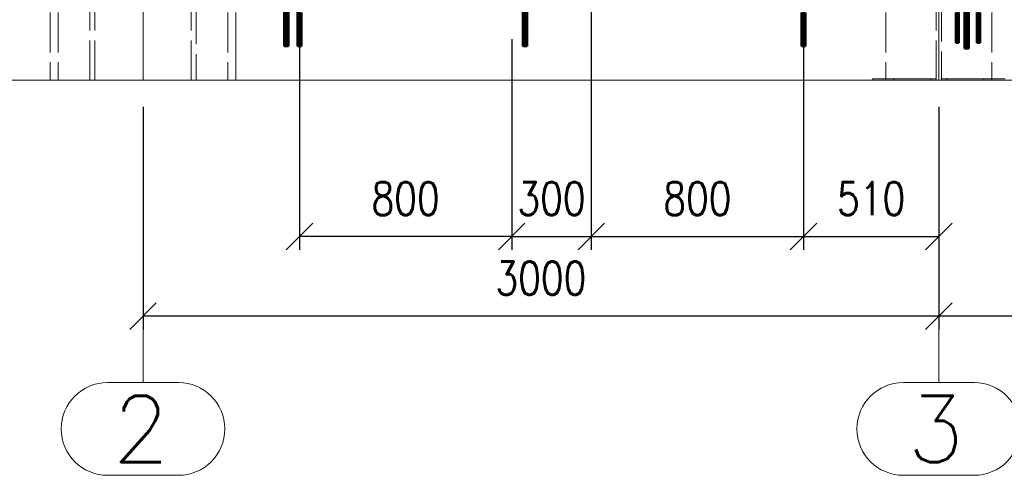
# Paper-space layout 'Layout1' of a CAD drawing. Extents: x -2 to 1033, y -36 to 596.
# Tile 12 of 86: x 37 to 112, y 300 to 335. Entities that reach past the tile are written whole.
import ezdxf

# ---------------------------------------------------------------- set-up
doc = ezdxf.new("R2010")
doc.units = 0
for name, pattern in [('ACAD_ISO02W100', [15, 12, -3]), ('ACAD_ISO04W100', [30.5, 24, -3, 0.5, -3]), ('HP_01_CER_B', [8, 5, -1, 1, -1])]:
    doc.linetypes.add(name, pattern=pattern)
doc.layers.get('0').update_dxf_attribs({"linetype": 'CONTINUOUS'})
doc.layers.get('DEFPOINTS').update_dxf_attribs({"color": 132, "linetype": 'CONTINUOUS'})
for name, color, linetype, lineweight in [('SS_1.ET-HALA_TaO-PODLAHA', 9, 'CONTINUOUS', 13), ('SS_1.ET-HALA_TaO-RASTR', 7, 'HP_01_CER_B', 13), ('SS_1.ET-HALA_TaO-SLOUP', 9, 'CONTINUOUS', 13), ('SS_2.ET-HALA_TaO-MOULDSHOP-SLOUP', 212, 'CONTINUOUS', 50), ('SS_2.ET-HALA_TaO-SCHODISTE', 180, 'CONTINUOUS', 50), ('SS_KOTY', 3, 'CONTINUOUS', 25)]:
    doc.layers.add(name, color=color, linetype=linetype, lineweight=lineweight)
doc.styles.add('ROMANS', font='romans.shx', dxfattribs={"width": 0.8})
doc.styles.add('romans.shx', font='romans.shx', dxfattribs={"height": 5})
doc.dimstyles.new('A-1_(2.5)_50AS', dxfattribs={"dimtxt": 2.5, "dimasz": 2, "dimexe": 1, "dimexo": 2, "dimgap": 0, "dimtad": 0, "dimdec": 1, "dimlfac": 50, "dimrnd": 1, "dimtxsty": 'ROMANS', "dimblk1": 'OBLIQUE', "dimblk2": 'OBLIQUE', "dimsah": 1, "dimcen": 2, "dimclrd": 256, "dimclre": 256, "dimclrt": 256, "dimadec": 1, "dimazin": 2, "dimtfac": 0.714286, "dimtdec": 1, "dimtmove": 0, "dimatfit": 3, "dimldrblk": 'OPEN', "dimfxl": 1, "dimtvp": 1.142857, "dimtfill": 1, "dimtolj": 1, "dimlwd": -1, "dimlwe": -1, "dimarcsym": 0})

# ---------------------------------------------------------------- blocks, each defined once
blk = doc.blocks.new('_Oblique')
at = {"color": 0, "linetype": 'ByBlock', "lineweight": -2}
blk.add_line((-0.5, -0.5), (0.5, 0.5), dxfattribs=at)
blk = doc.blocks.new('*D56')
at = {"layer": 'DEFPOINTS', "color": 0, "transparency": 16777216}
for p in [(106.689, 330.076, 27920.2), (346.689, 330.076, 27920.2), (106.689, 312.286)]:
    blk.add_point(p, dxfattribs=at)
at = {"layer": 'SS_KOTY', "transparency": 16777216}
for p, q in [((106.689, 328.076), (106.689, 311.286)), ((346.689, 328.076), (346.689, 311.286)), ((346.689, 312.286), (106.689, 312.286))]:
    blk.add_line(p, q, dxfattribs=at)
at = {"layer": 'SS_KOTY', "transparency": 16777216, "xscale": 2, "yscale": 2, "zscale": 2, "rotation": 180}
blk.add_blockref('_Oblique', (106.689, 312.286), dxfattribs=at)
at = {"layer": 'SS_KOTY', "transparency": 16777216, "xscale": 2, "yscale": 2, "zscale": 2}
blk.add_blockref('_Oblique', (346.689, 312.286), dxfattribs=at)
at = {"layer": 'SS_KOTY', "transparency": 16777216, "insert": (226.689, 315.144), "char_height": 2.5, "attachment_point": 5, "style": 'ROMANS', "bg_fill": 3, "box_fill_scale": 1.1, "bg_fill_color": 256, "bg_fill_true_color": 13158600, "bg_fill_transparency": 0}
blk.add_mtext('\\A1;12000', dxfattribs=at)
blk = doc.blocks.new('_OPEN')
at = {"color": 0, "linetype": 'ByBlock'}
for p, q in [((-1, 0.167), (0, 0)), ((0, 0), (-1, -0.167)), ((0, 0), (-1, 0))]:
    blk.add_line(p, q, dxfattribs=at)
blk = doc.blocks.new('*D57')
at = {"layer": 'DEFPOINTS', "color": 0, "transparency": 16777216}
for p in [(46.689, 330.076, 27920.2), (106.689, 330.076, 27920.2), (46.689, 312.286)]:
    blk.add_point(p, dxfattribs=at)
at = {"layer": 'SS_KOTY', "transparency": 16777216}
for p, q in [((46.689, 328.076), (46.689, 311.286)), ((106.689, 328.076), (106.689, 311.286)), ((106.689, 312.286), (46.689, 312.286))]:
    blk.add_line(p, q, dxfattribs=at)
at = {"layer": 'SS_KOTY', "transparency": 16777216, "xscale": 2, "yscale": 2, "zscale": 2, "rotation": 180}
blk.add_blockref('_Oblique', (46.689, 312.286), dxfattribs=at)
at = {"layer": 'SS_KOTY', "transparency": 16777216, "xscale": 2, "yscale": 2, "zscale": 2}
blk.add_blockref('_Oblique', (106.689, 312.286), dxfattribs=at)
at = {"layer": 'SS_KOTY', "transparency": 16777216, "insert": (76.689, 315.144), "char_height": 2.5, "attachment_point": 5, "style": 'ROMANS', "bg_fill": 3, "box_fill_scale": 1.1, "bg_fill_color": 256, "bg_fill_true_color": 13158600, "bg_fill_transparency": 0}
blk.add_mtext('\\A1;3000', dxfattribs=at)
blk = doc.blocks.new('*D58')
at = {"layer": 'DEFPOINTS', "color": 0, "transparency": 16777216}
for p in [(58.489, 335.17, 27848.2), (74.489, 335.17, 27945.494), (58.489, 318.286)]:
    blk.add_point(p, dxfattribs=at)
at = {"layer": 'SS_KOTY', "transparency": 16777216}
for p, q in [((58.489, 333.17), (58.489, 317.286)), ((74.489, 333.17), (74.489, 317.286)), ((74.489, 318.286), (58.489, 318.286))]:
    blk.add_line(p, q, dxfattribs=at)
at = {"layer": 'SS_KOTY', "transparency": 16777216, "xscale": 2, "yscale": 2, "zscale": 2, "rotation": 180}
blk.add_blockref('_Oblique', (58.489, 318.286), dxfattribs=at)
at = {"layer": 'SS_KOTY', "transparency": 16777216, "xscale": 2, "yscale": 2, "zscale": 2}
blk.add_blockref('_Oblique', (74.489, 318.286), dxfattribs=at)
at = {"layer": 'SS_KOTY', "transparency": 16777216, "insert": (66.489, 321.144), "char_height": 2.5, "attachment_point": 5, "style": 'ROMANS', "bg_fill": 3, "box_fill_scale": 1.1, "bg_fill_color": 256, "bg_fill_true_color": 13158600, "bg_fill_transparency": 0}
blk.add_mtext('\\A1;800', dxfattribs=at)
blk = doc.blocks.new('*D59')
at = {"layer": 'DEFPOINTS', "color": 0, "transparency": 16777216}
for p in [(80.489, 392.87, 27869.141), (74.489, 335.17, 27945.494), (80.489, 318.286)]:
    blk.add_point(p, dxfattribs=at)
at = {"layer": 'SS_KOTY', "transparency": 16777216}
for p, q in [((80.489, 390.87), (80.489, 317.286)), ((74.489, 333.17), (74.489, 317.286)), ((74.489, 318.286), (80.489, 318.286))]:
    blk.add_line(p, q, dxfattribs=at)
at = {"layer": 'SS_KOTY', "transparency": 16777216, "xscale": 2, "yscale": 2, "zscale": 2, "rotation": 180}
blk.add_blockref('_Oblique', (74.489, 318.286), dxfattribs=at)
at = {"layer": 'SS_KOTY', "transparency": 16777216, "xscale": 2, "yscale": 2, "zscale": 2}
blk.add_blockref('_Oblique', (80.489, 318.286), dxfattribs=at)
at = {"layer": 'SS_KOTY', "transparency": 16777216, "insert": (77.489, 321.144), "char_height": 2.5, "attachment_point": 5, "style": 'ROMANS', "bg_fill": 3, "box_fill_scale": 1.1, "bg_fill_color": 256, "bg_fill_true_color": 13158600, "bg_fill_transparency": 0}
blk.add_mtext('\\A1;300', dxfattribs=at)
blk = doc.blocks.new('*D60')
at = {"layer": 'DEFPOINTS', "color": 0, "transparency": 16777216}
for p in [(80.489, 392.87, 27869.141), (96.489, 335.17, 27848.2), (96.489, 318.286)]:
    blk.add_point(p, dxfattribs=at)
at = {"layer": 'SS_KOTY', "transparency": 16777216}
for p, q in [((80.489, 390.87), (80.489, 317.286)), ((96.489, 333.17), (96.489, 317.286)), ((80.489, 318.286), (96.489, 318.286))]:
    blk.add_line(p, q, dxfattribs=at)
at = {"layer": 'SS_KOTY', "transparency": 16777216, "xscale": 2, "yscale": 2, "zscale": 2, "rotation": 180}
blk.add_blockref('_Oblique', (80.489, 318.286), dxfattribs=at)
at = {"layer": 'SS_KOTY', "transparency": 16777216, "xscale": 2, "yscale": 2, "zscale": 2}
blk.add_blockref('_Oblique', (96.489, 318.286), dxfattribs=at)
at = {"layer": 'SS_KOTY', "transparency": 16777216, "insert": (88.489, 321.144), "char_height": 2.5, "attachment_point": 5, "style": 'ROMANS', "bg_fill": 3, "box_fill_scale": 1.1, "bg_fill_color": 256, "bg_fill_true_color": 13158600, "bg_fill_transparency": 0}
blk.add_mtext('\\A1;800', dxfattribs=at)
blk = doc.blocks.new('*D61')
at = {"layer": 'DEFPOINTS', "color": 0, "transparency": 16777216}
for p in [(96.489, 335.17, 27848.2), (106.689, 330.076, 27920.2), (106.689, 318.286)]:
    blk.add_point(p, dxfattribs=at)
at = {"layer": 'SS_KOTY', "transparency": 16777216}
for p, q in [((96.489, 333.17), (96.489, 317.286)), ((106.689, 328.076), (106.689, 317.286)), ((96.489, 318.286), (106.689, 318.286))]:
    blk.add_line(p, q, dxfattribs=at)
at = {"layer": 'SS_KOTY', "transparency": 16777216, "xscale": 2, "yscale": 2, "zscale": 2, "rotation": 180}
blk.add_blockref('_Oblique', (96.489, 318.286), dxfattribs=at)
at = {"layer": 'SS_KOTY', "transparency": 16777216, "xscale": 2, "yscale": 2, "zscale": 2}
blk.add_blockref('_Oblique', (106.689, 318.286), dxfattribs=at)
at = {"layer": 'SS_KOTY', "transparency": 16777216, "insert": (101.589, 321.144), "char_height": 2.5, "attachment_point": 5, "style": 'ROMANS', "bg_fill": 3, "box_fill_scale": 1.1, "bg_fill_color": 256, "bg_fill_true_color": 13158600, "bg_fill_transparency": 0}
blk.add_mtext('\\A1;510', dxfattribs=at)

psp = doc.layouts.get("Layout1")

# ---------------------------------------------------------------- linework, layer by layer
at = {"layer": 'SS_1.ET-HALA_TaO-RASTR', "linetype": 'Continuous', "ltscale": 0.25}
for p, q in [((49.3561, 307.2864), (44.0228, 307.2864)), ((109.3561, 307.2864), (104.0228, 307.2864)), ((44.0228, 300.2864), (49.3561, 300.2864)), ((104.0228, 300.2864), (109.3561, 300.2864))]:
    psp.add_line(p, q, dxfattribs=at)
for centre, start, end in [((44.0228, 303.7864), 90, 270), ((49.3561, 303.7864), 270, 90), ((104.0228, 303.7864), 90, 270), ((109.3561, 303.7864), 270, 90)]:
    psp.add_arc(centre, 3.5, start, end, dxfattribs=at)
at = {"layer": 'SS_1.ET-HALA_TaO-SLOUP', "color": 9, "linetype": 'ACAD_ISO02W100', "ltscale": 0.25}
for p, q in [((42.6894, 330.0763), (42.6894, 335.7861)), ((43.0494, 330.0763), (43.0494, 335.7861)), ((39.6894, 335.1703), (39.6894, 330.0763)), ((40.2894, 335.1703), (40.2894, 330.0763))]:
    psp.add_line(p, q, dxfattribs=at)
at = {"layer": 'SS_2.ET-HALA_TaO-MOULDSHOP-SLOUP', "color": 7, "linetype": 'ACAD_ISO04W100', "ltscale": 0.25}
for p, q in [((108.0894, 336.0903), (108.0894, 332.8903)), ((108.0894, 336.0903), (108.0894, 332.8903)), ((108.7894, 336.2703), (108.7894, 332.4703)), ((108.7894, 336.2703), (108.7894, 332.4703)), ((109.6894, 336.0903), (109.6894, 332.8903)), ((109.6894, 336.0903), (109.6894, 332.8903))]:
    psp.add_line(p, q, dxfattribs=at)
at = {"layer": 'SS_2.ET-HALA_TaO-MOULDSHOP-SLOUP', "color": 3, "linetype": 'ACAD_ISO02W100', "ltscale": 0.25}
for p, q in [((108.2094, 332.8903), (108.2094, 335.1703)), ((108.6294, 335.3703), (108.6294, 332.4703)), ((108.9494, 332.4703), (108.9494, 335.3703)), ((109.5694, 335.1703), (109.5694, 332.8903)), ((109.8094, 332.8903), (109.8094, 335.1703)), ((108.066, 332.8903), (108.0894, 332.8903)), ((108.0894, 332.8903), (108.1128, 332.8903)), ((108.1128, 332.8903), (108.1353, 332.8903)), ((108.1353, 332.8903), (108.1561, 332.8903)), ((108.1561, 332.8903), (108.1743, 332.8903)), ((108.1743, 332.8903), (108.1892, 332.8903)), ((108.1892, 332.8903), (108.2003, 332.8903)), ((108.2003, 332.8903), (108.2071, 332.8903)), ((108.2071, 332.8903), (108.2094, 332.8903)), ((109.5694, 332.8903), (109.5717, 332.8903)), ((109.5717, 332.8903), (109.5786, 332.8903)), ((109.5786, 332.8903), (109.5896, 332.8903)), ((109.5896, 332.8903), (109.6046, 332.8903)), ((109.6046, 332.8903), (109.6228, 332.8903)), ((109.6228, 332.8903), (109.6435, 332.8903)), ((109.6435, 332.8903), (109.666, 332.8903)), ((109.666, 332.8903), (109.6894, 332.8903)), ((109.6894, 332.8903), (109.7128, 332.8903)), ((109.7128, 332.8903), (109.7353, 332.8903)), ((109.7353, 332.8903), (109.7561, 332.8903)), ((109.7561, 332.8903), (109.7743, 332.8903)), ((109.7743, 332.8903), (109.7892, 332.8903)), ((109.7892, 332.8903), (109.8003, 332.8903)), ((109.8003, 332.8903), (109.8071, 332.8903)), ((109.8071, 332.8903), (109.8094, 332.8903)), ((108.6294, 332.4703), (108.6325, 332.4703)), ((108.6325, 332.4703), (108.6416, 332.4703)), ((108.6416, 332.4703), (108.6564, 332.4703)), ((108.6564, 332.4703), (108.6763, 332.4703)), ((108.6763, 332.4703), (108.7005, 332.4703)), ((108.7005, 332.4703), (108.7282, 332.4703)), ((108.7282, 332.4703), (108.7582, 332.4703)), ((108.7582, 332.4703), (108.7894, 332.4703)), ((108.7894, 332.4703), (108.8206, 332.4703)), ((108.8206, 332.4703), (108.8507, 332.4703)), ((108.8507, 332.4703), (108.8783, 332.4703)), ((108.8783, 332.4703), (108.9026, 332.4703)), ((108.9026, 332.4703), (108.9225, 332.4703)), ((108.9225, 332.4703), (108.9372, 332.4703)), ((108.9372, 332.4703), (108.9464, 332.4703)), ((108.9464, 332.4703), (108.9494, 332.4703))]:
    psp.add_line(p, q, dxfattribs=at)

# ---------------------------------------------------------------- texts
at = {"layer": 'SS_1.ET-HALA_TaO-RASTR', "color": 7, "style": 'romans.shx'}
for s, p in [('2', (44.3887, 301.2864)), ('3', (104.3099, 301.2864))]:
    psp.add_text(s, height=5, dxfattribs=at).set_placement(p)

# ---------------------------------------------------------------- dimensions: what is measured, and where the dimension line sits
at = {"layer": 'SS_KOTY'}
dim = psp.add_linear_dim(base=(106.6894, 312.2864), p1=(346.6894, 330.0763, 27920.2), p2=(106.6894, 330.0763, 27920.2), dimstyle='A-1_(2.5)_50AS', override={"dimtmove": 1}, dxfattribs=at)
dim.commit()
dim.dimension.update_dxf_attribs({"geometry": '*D56', "text_midpoint": (226.6894, 315.1435)})

# ---------------------------------------------------------------- next in the draw order: linework, layer by layer
at = {"layer": 'SS_1.ET-HALA_TaO-SLOUP', "color": 9, "linetype": 'ACAD_ISO02W100', "ltscale": 0.25}
for p, q in [((110.6894, 335.1703), (110.6894, 330.1703)), ((110.6894, 330.1703), (110.0894, 330.1703)), ((110.0894, 330.1703), (110.0894, 330.0763)), ((110.6894, 330.1703), (110.6894, 330.0763)), ((111.6894, 330.1703), (110.6894, 330.1703))]:
    psp.add_line(p, q, dxfattribs=at)

# ---------------------------------------------------------------- next in the draw order: dimensions: what is measured, and where the dimension line sits
at = {"layer": 'SS_KOTY'}
dim = psp.add_linear_dim(base=(46.6894, 312.2864), p1=(106.6894, 330.0763, 27920.2), p2=(46.6894, 330.0763, 27920.2), dimstyle='A-1_(2.5)_50AS', override={"dimtmove": 1}, dxfattribs=at)
dim.commit()
dim.dimension.update_dxf_attribs({"geometry": '*D57', "text_midpoint": (76.6894, 315.1435)})

# ---------------------------------------------------------------- next in the draw order: linework, layer by layer
at = {"layer": 'SS_1.ET-HALA_TaO-PODLAHA', "ltscale": 0.25}
for p in [(53.6894, 335.1703), (36.6483, 330.0763)]:
    psp.add_line(p, (53.6894, 330.0763), dxfattribs=at)
at = {"layer": 'SS_1.ET-HALA_TaO-RASTR', "linetype": 'ACAD_ISO04W100', "ltscale": 0.25}
for p, q in [((46.6894, 323.6703), (46.6894, 318.6703)), ((46.6894, 318.6703), (46.6894, 312.2864)), ((46.6894, 312.2864), (46.6894, 307.2864)), ((106.6894, 312.2864), (106.6894, 307.2864))]:
    psp.add_line(p, q, dxfattribs=at)
at = {"layer": 'SS_1.ET-HALA_TaO-SLOUP', "color": 9, "linetype": 'ACAD_ISO04W100', "ltscale": 0.25}
psp.add_line((46.6894, 330.0763), (46.6894, 542.2344), dxfattribs=at)
at = {"layer": 'SS_1.ET-HALA_TaO-SLOUP', "color": 9, "linetype": 'ACAD_ISO02W100', "ltscale": 0.25}
for p, q in [((50.3294, 330.0763), (50.3294, 335.7861)), ((50.6894, 335.7861), (50.6894, 330.0763)), ((53.0894, 335.1703), (53.0894, 330.0763))]:
    psp.add_line(p, q, dxfattribs=at)

# ---------------------------------------------------------------- next in the draw order: dimensions: what is measured, and where the dimension line sits
at = {"layer": 'SS_KOTY'}
dim = psp.add_linear_dim(base=(58.4894, 318.2864), p1=(74.4894, 335.1703, 27945.4939), p2=(58.4894, 335.1703, 27848.2), dimstyle='A-1_(2.5)_50AS', dxfattribs=at)
dim.commit()
dim.dimension.update_dxf_attribs({"geometry": '*D58', "text_midpoint": (66.4894, 321.1435)})

# ---------------------------------------------------------------- next in the draw order: linework, layer by layer
at = {"layer": 'SS_2.ET-HALA_TaO-SCHODISTE', "color": 7, "linetype": 'ACAD_ISO04W100', "ltscale": 0.25}
for p, q in [((57.4894, 336.4303), (57.4894, 332.6303)), ((58.4894, 336.4303), (58.4894, 332.6303)), ((58.4894, 336.4303), (58.4894, 332.6303))]:
    psp.add_line(p, q, dxfattribs=at)
at = {"layer": 'SS_2.ET-HALA_TaO-SCHODISTE', "color": 3, "linetype": 'ACAD_ISO02W100', "ltscale": 0.25}
for p, q in [((57.3294, 335.5703), (57.3294, 332.6303)), ((57.6494, 332.6303), (57.6494, 335.5703)), ((58.3294, 335.5703), (58.3294, 332.6303)), ((58.6494, 332.6303), (58.6494, 335.1703)), ((57.3294, 332.6303), (57.3325, 332.6303)), ((57.3325, 332.6303), (57.3416, 332.6303)), ((57.3416, 332.6303), (57.3564, 332.6303)), ((57.3564, 332.6303), (57.3763, 332.6303)), ((57.3763, 332.6303), (57.4005, 332.6303)), ((57.4005, 332.6303), (57.4282, 332.6303)), ((57.4282, 332.6303), (57.4582, 332.6303)), ((57.4582, 332.6303), (57.4894, 332.6303)), ((57.4894, 332.6303), (57.5206, 332.6303)), ((57.5206, 332.6303), (57.5507, 332.6303)), ((57.5507, 332.6303), (57.5783, 332.6303)), ((57.5783, 332.6303), (57.6026, 332.6303)), ((57.6026, 332.6303), (57.6225, 332.6303)), ((57.6225, 332.6303), (57.6372, 332.6303)), ((57.6372, 332.6303), (57.6464, 332.6303)), ((57.6464, 332.6303), (57.6494, 332.6303)), ((58.3294, 332.6303), (58.3325, 332.6303)), ((58.3325, 332.6303), (58.3416, 332.6303)), ((58.3416, 332.6303), (58.3564, 332.6303)), ((58.3564, 332.6303), (58.3763, 332.6303)), ((58.3763, 332.6303), (58.4005, 332.6303)), ((58.4005, 332.6303), (58.4282, 332.6303)), ((58.4282, 332.6303), (58.4582, 332.6303)), ((58.4582, 332.6303), (58.4894, 332.6303)), ((58.4894, 332.6303), (58.5206, 332.6303)), ((58.5206, 332.6303), (58.5507, 332.6303)), ((58.5507, 332.6303), (58.5783, 332.6303)), ((58.5783, 332.6303), (58.6026, 332.6303)), ((58.6026, 332.6303), (58.6225, 332.6303)), ((58.6225, 332.6303), (58.6372, 332.6303)), ((58.6372, 332.6303), (58.6464, 332.6303)), ((58.6464, 332.6303), (58.6494, 332.6303))]:
    psp.add_line(p, q, dxfattribs=at)

# ---------------------------------------------------------------- next in the draw order: dimensions: what is measured, and where the dimension line sits
at = {"layer": 'SS_KOTY'}
dim = psp.add_linear_dim(base=(80.4894, 318.2864), p1=(74.4894, 335.1703, 27945.4939), p2=(80.4894, 392.8704, 27869.1409), dimstyle='A-1_(2.5)_50AS', override={"dimtmove": 1}, dxfattribs=at)
dim.commit()
dim.dimension.update_dxf_attribs({"geometry": '*D59', "text_midpoint": (77.4894, 321.1435)})

# ---------------------------------------------------------------- next in the draw order: linework, layer by layer
at = {"layer": 'SS_2.ET-HALA_TaO-SCHODISTE', "color": 7, "linetype": 'ACAD_ISO04W100', "ltscale": 0.25}
psp.add_line((75.4894, 336.4303), (75.4894, 332.6303), dxfattribs=at)
at = {"layer": 'SS_2.ET-HALA_TaO-SCHODISTE', "color": 3, "linetype": 'ACAD_ISO02W100', "ltscale": 0.25}
for p, q in [((75.3294, 335.5703), (75.3294, 332.6303)), ((75.6494, 332.6303), (75.6494, 335.5703)), ((75.3294, 332.6303), (75.3325, 332.6303)), ((75.3325, 332.6303), (75.3416, 332.6303)), ((75.3416, 332.6303), (75.3564, 332.6303)), ((75.3564, 332.6303), (75.3763, 332.6303)), ((75.3763, 332.6303), (75.4005, 332.6303)), ((75.4005, 332.6303), (75.4282, 332.6303)), ((75.4282, 332.6303), (75.4582, 332.6303)), ((75.4582, 332.6303), (75.4894, 332.6303)), ((75.4894, 332.6303), (75.5206, 332.6303)), ((75.5206, 332.6303), (75.5507, 332.6303)), ((75.5507, 332.6303), (75.5783, 332.6303)), ((75.5783, 332.6303), (75.6026, 332.6303)), ((75.6026, 332.6303), (75.6225, 332.6303)), ((75.6225, 332.6303), (75.6372, 332.6303)), ((75.6372, 332.6303), (75.6464, 332.6303)), ((75.6464, 332.6303), (75.6494, 332.6303))]:
    psp.add_line(p, q, dxfattribs=at)

# ---------------------------------------------------------------- next in the draw order: dimensions: what is measured, and where the dimension line sits
at = {"layer": 'SS_KOTY'}
dim = psp.add_linear_dim(base=(96.4894, 318.2864), p1=(80.4894, 392.8704, 27869.1409), p2=(96.4894, 335.1703, 27848.2), dimstyle='A-1_(2.5)_50AS', override={"dimtmove": 1}, dxfattribs=at)
dim.commit()
dim.dimension.update_dxf_attribs({"geometry": '*D60', "text_midpoint": (88.4894, 321.1435)})

# ---------------------------------------------------------------- next in the draw order: dimensions: what is measured, and where the dimension line sits
dim = psp.add_linear_dim(base=(106.6894, 318.2864), p1=(96.4894, 335.1703, 27848.2), p2=(106.6894, 330.0763, 27920.2), dimstyle='A-1_(2.5)_50AS', override={"dimtmove": 1}, dxfattribs=at)
dim.commit()
dim.dimension.update_dxf_attribs({"geometry": '*D61', "text_midpoint": (101.5894, 321.1435)})

# ---------------------------------------------------------------- next in the draw order: linework, layer by layer
at = {"layer": 'SS_1.ET-HALA_TaO-PODLAHA', "ltscale": 0.25}
psp.add_line((53.6894, 330.0763), (434.319, 330.0763), dxfattribs=at)
at = {"layer": 'SS_1.ET-HALA_TaO-RASTR', "linetype": 'ACAD_ISO04W100', "ltscale": 0.25}
for p, q in [((106.6894, 323.6703), (106.6894, 318.6703)), ((106.6894, 318.6703), (106.6894, 312.2864))]:
    psp.add_line(p, q, dxfattribs=at)
at = {"layer": 'SS_1.ET-HALA_TaO-SLOUP', "color": 9, "linetype": 'ACAD_ISO02W100', "ltscale": 0.25}
for p, q in [((106.4894, 330.0763), (106.4894, 542.2344)), ((106.8894, 542.2344), (106.8894, 330.0763)), ((102.6894, 335.1703), (102.6894, 330.1703)), ((101.6894, 330.1703), (101.6467, 330.0763)), ((102.6894, 330.1703), (101.6894, 330.1703)), ((103.2894, 330.1703), (102.6894, 330.1703)), ((102.6894, 330.1703), (102.6894, 330.0763)), ((106.0894, 330.1703), (103.2894, 330.1703)), ((103.2894, 330.0763), (103.2894, 330.1703)), ((106.4894, 330.1703), (106.0894, 330.1703)), ((106.0894, 330.0763), (106.0894, 330.1703)), ((107.2894, 330.1703), (106.8894, 330.1703)), ((110.0894, 330.1703), (107.2894, 330.1703)), ((107.2894, 330.1703), (107.2894, 330.0763)), ((107.2894, 330.1703), (107.2894, 330.0763))]:
    psp.add_line(p, q, dxfattribs=at)
at = {"layer": 'SS_1.ET-HALA_TaO-SLOUP', "color": 9, "linetype": 'ACAD_ISO04W100', "ltscale": 0.25}
psp.add_line((106.6894, 330.0763), (106.6894, 542.2344), dxfattribs=at)
at = {"layer": 'SS_2.ET-HALA_TaO-MOULDSHOP-SLOUP', "color": 3, "linetype": 'ACAD_ISO02W100', "ltscale": 0.25}
for p, q in [((107.9694, 335.1703), (107.9694, 332.8903)), ((107.9694, 332.8903), (107.9717, 332.8903)), ((107.9717, 332.8903), (107.9786, 332.8903)), ((107.9786, 332.8903), (107.9896, 332.8903)), ((107.9896, 332.8903), (108.0046, 332.8903)), ((108.0046, 332.8903), (108.0228, 332.8903)), ((108.0228, 332.8903), (108.0435, 332.8903)), ((108.0435, 332.8903), (108.066, 332.8903))]:
    psp.add_line(p, q, dxfattribs=at)
at = {"layer": 'SS_2.ET-HALA_TaO-SCHODISTE', "color": 7, "linetype": 'ACAD_ISO04W100', "ltscale": 0.25}
psp.add_line((96.4894, 336.4303), (96.4894, 332.6303), dxfattribs=at)
psp.add_line((96.4894, 336.4303), (96.4894, 332.6303), dxfattribs=at)
at = {"layer": 'SS_2.ET-HALA_TaO-SCHODISTE', "color": 3, "linetype": 'ACAD_ISO02W100', "ltscale": 0.25}
for p, q in [((96.3294, 335.1703), (96.3294, 332.6303)), ((96.6494, 332.6303), (96.6494, 335.1703)), ((96.3294, 332.6303), (96.3325, 332.6303)), ((96.3325, 332.6303), (96.3416, 332.6303)), ((96.3416, 332.6303), (96.3564, 332.6303)), ((96.3564, 332.6303), (96.3763, 332.6303)), ((96.3763, 332.6303), (96.4005, 332.6303)), ((96.4005, 332.6303), (96.4282, 332.6303)), ((96.4282, 332.6303), (96.4582, 332.6303)), ((96.4582, 332.6303), (96.4894, 332.6303)), ((96.4894, 332.6303), (96.5206, 332.6303)), ((96.5206, 332.6303), (96.5507, 332.6303)), ((96.5507, 332.6303), (96.5783, 332.6303)), ((96.5783, 332.6303), (96.6026, 332.6303)), ((96.6026, 332.6303), (96.6225, 332.6303)), ((96.6225, 332.6303), (96.6372, 332.6303)), ((96.6372, 332.6303), (96.6464, 332.6303)), ((96.6464, 332.6303), (96.6494, 332.6303))]:
    psp.add_line(p, q, dxfattribs=at)

doc.saveas('drawing.dxf')
